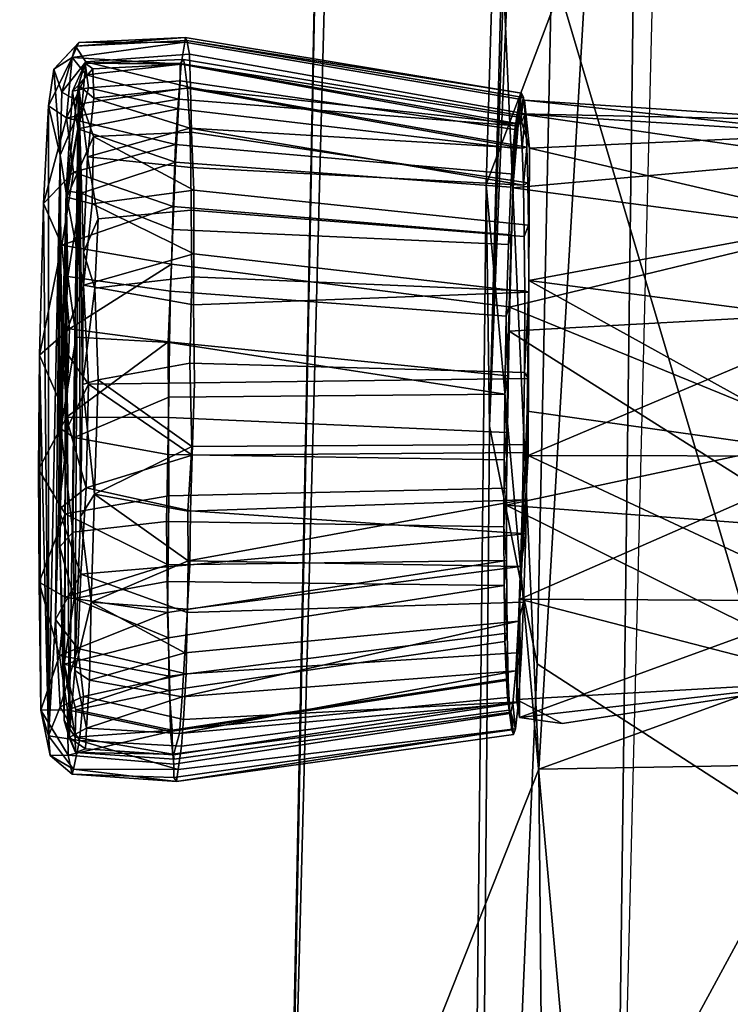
# Model space of a CAD drawing. Header units: millimetres. Extents: x -367 to 317, y -615 to 392.
# Tile 14 of 191: x -258 to -241, y -192 to -169. Entities that reach past the tile are written whole.
import ezdxf

# ---------------------------------------------------------------- set-up
doc = ezdxf.new("R2010")
doc.units = ezdxf.units.MM
doc.layers.add('Fbx_Root', color=7, linetype='Continuous', true_color=0x000000)
doc.styles.add('Default', font='arial.ttf')
doc.dimstyles.new('Default', dxfattribs={"dimscale": 10, "dimtxt": 2.5, "dimasz": 3, "dimexe": 1, "dimexo": 0.5, "dimgap": 0.8, "dimtad": 1, "dimtoh": 1, "dimzin": 1, "dimdsep": 46, "dimtxsty": 'Default', "dimcen": 2.5, "dimadec": 1, "dimazin": 1, "dimtfac": 1, "dimtdec": 4, "dimtix": 1, "dimtofl": 0, "dimtmove": 1, "dimatfit": 3, "dimfxl": 1, "dimtolj": 1, "dimtzin": 1, "dimarcsym": 0})

# ---------------------------------------------------------------- blocks, each defined once
blk = doc.blocks.new('*D1')
at = {"layer": 'Defpoints', "color": 0}
for p in [(-317.816, 295.28), (317.184, 295.28), (-317.816, -604.775)]:
    blk.add_point(p, dxfattribs=at)
at = {"layer": 'Fbx_Root', "color": 0, "lineweight": -2}
for p, q in [((-317.816, 290.28), (-317.816, -614.775)), ((317.184, 290.28), (317.184, -614.775)), ((287.184, -604.775), (-287.816, -604.775))]:
    blk.add_line(p, q, dxfattribs=at)
at = {"layer": 'Fbx_Root', "color": 0}
for points in [[(-287.816, -599.775), (-287.816, -609.775), (-317.816, -604.775)], [(287.184, -609.775), (287.184, -599.775), (317.184, -604.775)]]:
    blk.add_solid(points, dxfattribs=at)
at = {"layer": 'Fbx_Root', "color": 0, "insert": (-0.316, -584.012), "char_height": 25, "attachment_point": 5, "style": 'Default'}
blk.add_mtext('\\A1;635.00', dxfattribs=at)

msp = doc.modelspace()

# ---------------------------------------------------------------- linework, layer by layer
at = {"layer": 'Fbx_Root'}
for points in [[(-236.889, -82.562, 392.858), (-239.575, -187.269, 386.916), (-250.608, -150.062, 392.069)], [(-246.905, -178.183, 381.6), (-245.154, -112.359, 392.884), (-244.115, -89.965, 386.434)], [(-244.115, -89.965, 386.434), (-244.387, -116.076, 384.038), (-246.905, -178.183, 381.6)], [(-238.044, -102.16, 380.124), (-235.334, -190.457, 372.443), (-244.387, -116.076, 384.038)], [(-241.578, -106.155, 393.411), (-243.501, -163.399, 390.155), (-244.037, -205.392, 385.867)], [(-249.19, -109.638, 438.972), (-250.608, -150.062, 392.069), (-251.596, -200.867, 431.788)], [(-251.596, -200.867, 431.788), (-245.755, -186.14, 437.567), (-249.19, -109.638, 438.972)], [(-245.755, -186.14, 437.567), (-243.312, -144.725, 441.017), (-249.19, -109.638, 438.972)], [(-246.905, -178.183, 381.6), (-246.979, -172.576, 389.05), (-245.154, -112.359, 392.884)], [(-246.979, -172.576, 389.05), (-243.501, -163.399, 390.155), (-245.154, -112.359, 392.884)], [(-245.795, -183.698, 379.116), (-246.905, -178.183, 381.6), (-244.387, -116.076, 384.038)], [(-245.795, -183.698, 379.116), (-244.387, -116.076, 384.038), (-235.334, -190.457, 372.443)], [(-245.755, -186.14, 437.567), (-147.798, -150.736, 437.639), (-243.312, -144.725, 441.017)], [(-251.793, -209.801, 386.091), (-251.596, -200.867, 431.788), (-250.608, -150.062, 392.069)], [(-251.793, -209.801, 386.091), (-250.608, -150.062, 392.069), (-239.575, -187.269, 386.916)], [(-245.755, -186.14, 437.567), (-117.588, -183.916, 435.845), (-147.798, -150.736, 437.639)], [(-243.501, -163.399, 390.155), (-246.979, -172.576, 389.05), (-244.037, -205.392, 385.867)], [(-257.024, -169.896, 274.251), (-256.443, -169.277, 274.597), (-256.514, -169.366, 272.776)], [(-257.024, -169.896, 274.251), (-256.594, -169.628, 276.409), (-256.443, -169.277, 274.597)], [(-254.061, -169.78, 277.328), (-253.981, -169.27, 275.486), (-256.594, -169.628, 276.409)], [(-256.443, -169.277, 274.597), (-256.594, -169.628, 276.409), (-253.981, -169.27, 275.486)], [(-256.514, -169.366, 272.776), (-256.443, -169.277, 274.597), (-253.967, -169.159, 274.189)], [(-253.967, -169.159, 274.189), (-253.928, -169.235, 272.855), (-256.514, -169.366, 272.776)], [(-256.28, -169.725, 271.121), (-256.514, -169.366, 272.776), (-253.928, -169.235, 272.855), (-253.873, -169.552, 271.44)], [(-253.981, -169.27, 275.486), (-253.967, -169.159, 274.189), (-256.443, -169.277, 274.597)], [(-254.061, -169.78, 277.328), (-246.272, -171.215, 277.639), (-246.203, -170.591, 275.801), (-253.981, -169.27, 275.486)], [(-253.981, -169.27, 275.486), (-246.203, -170.591, 275.801), (-246.157, -170.457, 274.297), (-253.967, -169.159, 274.189)], [(-253.967, -169.159, 274.189), (-246.157, -170.457, 274.297), (-253.928, -169.235, 272.855)], [(-253.873, -169.552, 271.44), (-253.928, -169.235, 272.855), (-246.115, -170.555, 273.074), (-246.073, -170.936, 271.637)], [(-246.157, -170.457, 274.297), (-246.115, -170.555, 273.074), (-253.928, -169.235, 272.855)], [(-256.838, -170.431, 270.798), (-257.024, -169.896, 274.251), (-256.514, -169.366, 272.776)], [(-256.838, -170.431, 270.798), (-256.514, -169.366, 272.776), (-256.28, -169.725, 271.121)], [(-257.141, -170.749, 277.462), (-256.726, -171.026, 279.129), (-256.594, -169.628, 276.409)], [(-257.024, -169.896, 274.251), (-257.141, -170.749, 277.462), (-256.594, -169.628, 276.409)], [(-256.838, -170.431, 270.798), (-256.28, -169.725, 271.121), (-256.361, -170.695, 269.268)], [(-256.594, -169.628, 276.409), (-256.726, -171.026, 279.129), (-256.271, -170.027, 277.593)], [(-256.594, -169.628, 276.409), (-256.271, -170.027, 277.593), (-254.061, -169.78, 277.328)], [(-256.295, -169.758, 274.702), (-256.213, -170.333, 277.047), (-256.584, -170.405, 276.471)], [(-256.446, -170.271, 271.818), (-256.295, -169.758, 274.702), (-256.584, -170.405, 276.471)], [(-256.446, -170.271, 271.818), (-256.118, -169.888, 272.398), (-256.295, -169.758, 274.702)], [(-256.361, -170.695, 269.268), (-256.28, -169.725, 271.121), (-253.847, -170.319, 269.689)], [(-254.089, -169.763, 275.442), (-256.295, -169.758, 274.702), (-254.009, -169.671, 273.954)], [(-254.009, -169.671, 273.954), (-256.295, -169.758, 274.702), (-253.987, -169.784, 272.572)], [(-254.089, -169.763, 275.442), (-254.089, -170.166, 276.859), (-256.213, -170.333, 277.047), (-256.295, -169.758, 274.702)], [(-256.295, -169.758, 274.702), (-256.118, -169.888, 272.398), (-253.987, -169.784, 272.572)], [(-253.873, -169.552, 271.44), (-253.847, -170.319, 269.689), (-256.28, -169.725, 271.121)], [(-246.268, -171.006, 275.23), (-254.089, -169.763, 275.442), (-254.009, -169.671, 273.954), (-246.225, -170.963, 273.94)], [(-254.089, -169.763, 275.442), (-246.268, -171.006, 275.23), (-246.312, -171.301, 276.472), (-254.089, -170.166, 276.859)], [(-246.225, -170.963, 273.94), (-254.009, -169.671, 273.954), (-253.987, -169.784, 272.572), (-246.183, -171.175, 272.526)], [(-253.847, -170.319, 269.689), (-253.873, -169.552, 271.44), (-246.073, -170.936, 271.637), (-246.036, -171.707, 270.158)], [(-257.141, -170.749, 277.462), (-257.024, -169.896, 274.251), (-256.877, -171.896, 268.822)], [(-256.877, -171.896, 268.822), (-257.024, -169.896, 274.251), (-256.838, -170.431, 270.798)], [(-256.446, -170.271, 271.818), (-256.095, -170.572, 270.416), (-256.118, -169.888, 272.398)], [(-254.128, -170.592, 278.818), (-254.061, -169.78, 277.328), (-256.271, -170.027, 277.593)], [(-256.118, -169.888, 272.398), (-256.095, -170.572, 270.416), (-253.919, -170.338, 270.761), (-253.987, -169.784, 272.572)], [(-254.061, -169.78, 277.328), (-254.128, -170.592, 278.818), (-246.272, -171.215, 277.639)], [(-253.919, -170.338, 270.761), (-246.183, -171.175, 272.526), (-253.987, -169.784, 272.572)], [(-256.271, -170.027, 277.593), (-256.726, -171.026, 279.129), (-254.128, -170.592, 278.818)], [(-254.128, -170.819, 278.247), (-256.213, -170.333, 277.047), (-254.089, -170.166, 276.859)], [(-254.089, -170.166, 276.859), (-246.312, -171.301, 276.472), (-246.35, -171.729, 277.506), (-254.128, -170.819, 278.247)], [(-256.877, -171.896, 268.822), (-256.838, -170.431, 270.798), (-256.361, -170.695, 269.268)], [(-256.446, -170.271, 271.818), (-256.737, -172.72, 279.858), (-256.666, -185.406, 272.585)], [(-256.737, -172.72, 279.858), (-256.446, -170.271, 271.818), (-256.584, -170.405, 276.471)], [(-256.584, -170.405, 276.471), (-256.464, -171.284, 278.688), (-256.737, -172.72, 279.858)], [(-256.666, -185.406, 272.585), (-256.53, -183.851, 269.052), (-256.446, -170.271, 271.818)], [(-256.584, -170.405, 276.471), (-256.213, -170.333, 277.047), (-256.464, -171.284, 278.688)], [(-256.53, -183.851, 269.052), (-256.405, -180.282, 266.623), (-256.446, -170.271, 271.818)], [(-256.213, -170.333, 277.047), (-254.128, -170.819, 278.247), (-256.464, -171.284, 278.688)], [(-256.405, -180.282, 266.623), (-256.352, -177.215, 266.243), (-256.446, -170.271, 271.818)], [(-256.446, -170.271, 271.818), (-256.352, -177.215, 266.243), (-256.334, -174.144, 267.148)], [(-256.239, -171.929, 268.496), (-256.446, -170.271, 271.818), (-256.334, -174.144, 267.148)], [(-256.239, -171.929, 268.496), (-256.095, -170.572, 270.416), (-256.446, -170.271, 271.818)], [(-256.099, -171.461, 268.237), (-256.361, -170.695, 269.268), (-253.847, -170.319, 269.689), (-253.825, -171.36, 268.285)], [(-253.919, -170.338, 270.761), (-256.095, -170.572, 270.416), (-253.861, -171.267, 269.195)], [(-253.861, -171.267, 269.195), (-246.143, -171.728, 271.106), (-253.919, -170.338, 270.761)], [(-246.183, -171.175, 272.526), (-253.919, -170.338, 270.761), (-246.143, -171.728, 271.106)], [(-253.825, -171.36, 268.285), (-253.847, -170.319, 269.689), (-246.036, -171.707, 270.158), (-246.013, -172.535, 269.143)], [(-246.157, -170.457, 274.297), (-246.268, -171.006, 275.23), (-246.225, -170.963, 273.94)], [(-246.203, -170.591, 275.801), (-246.268, -171.006, 275.23), (-246.157, -170.457, 274.297)], [(-246.157, -170.457, 274.297), (-246.225, -170.963, 273.94), (-246.115, -170.555, 273.074)], [(-254.192, -171.643, 280.14), (-254.128, -170.592, 278.818), (-256.726, -171.026, 279.129)], [(-256.239, -171.929, 268.496), (-253.861, -171.267, 269.195), (-256.095, -170.572, 270.416)], [(-246.338, -172.333, 279.272), (-246.272, -171.215, 277.639), (-254.128, -170.592, 278.818), (-254.192, -171.643, 280.14)], [(-246.272, -171.215, 277.639), (-246.312, -171.301, 276.472), (-246.203, -170.591, 275.801)], [(-246.268, -171.006, 275.23), (-246.203, -170.591, 275.801), (-246.312, -171.301, 276.472)], [(-246.183, -171.175, 272.526), (-246.115, -170.555, 273.074), (-246.225, -170.963, 273.94)], [(-246.214, -170.935, 276.307), (-238.91, -171.085, 275.708), (-246.088, -170.615, 272.779)], [(-245.974, -171.734, 270.461), (-246.214, -170.935, 276.307), (-246.088, -170.615, 272.779)], [(-246.115, -170.555, 273.074), (-246.183, -171.175, 272.526), (-246.073, -170.936, 271.637)], [(-245.974, -171.734, 270.461), (-246.088, -170.615, 272.779), (-238.745, -171.404, 272.139)], [(-238.91, -171.085, 275.708), (-238.745, -171.404, 272.139), (-246.088, -170.615, 272.779)], [(-257.141, -170.749, 277.462), (-257.258, -173.014, 280.267), (-256.726, -171.026, 279.129)], [(-257.258, -173.014, 280.267), (-257.141, -170.749, 277.462), (-257.147, -185.366, 271.781)], [(-257.141, -170.749, 277.462), (-256.877, -171.896, 268.822), (-257.147, -185.366, 271.781)], [(-256.877, -171.896, 268.822), (-256.361, -170.695, 269.268), (-256.715, -172.871, 267.466)], [(-256.715, -172.871, 267.466), (-256.361, -170.695, 269.268), (-256.099, -171.461, 268.237)], [(-254.192, -172.053, 279.833), (-256.464, -171.284, 278.688), (-254.128, -170.819, 278.247)], [(-254.128, -170.819, 278.247), (-246.35, -171.729, 277.506), (-246.407, -172.639, 278.866), (-254.192, -172.053, 279.833)], [(-256.726, -171.026, 279.129), (-257.258, -173.014, 280.267), (-256.562, -172.288, 280.504)], [(-256.726, -171.026, 279.129), (-256.562, -172.288, 280.504), (-254.192, -171.643, 280.14)], [(-246.214, -170.935, 276.307), (-246.356, -172.653, 279.273), (-238.939, -171.984, 278.545)], [(-246.356, -172.653, 279.273), (-246.214, -170.935, 276.307), (-238.91, -171.085, 275.708), (-239.014, -173.628, 279.671)], [(-238.939, -171.984, 278.545), (-238.91, -171.085, 275.708), (-246.214, -170.935, 276.307)], [(-238.91, -171.085, 275.708), (-246.214, -170.935, 276.307), (-238.745, -171.404, 272.139)], [(-246.214, -170.935, 276.307), (-245.974, -171.734, 270.461), (-238.745, -171.404, 272.139)], [(-246.143, -171.728, 271.106), (-246.073, -170.936, 271.637), (-246.183, -171.175, 272.526)], [(-246.073, -170.936, 271.637), (-246.143, -171.728, 271.106), (-246.036, -171.707, 270.158)], [(-256.464, -171.284, 278.688), (-256.383, -172.773, 280.289), (-256.737, -172.72, 279.858)], [(-256.464, -171.284, 278.688), (-254.192, -172.053, 279.833), (-256.383, -172.773, 280.289)], [(-253.861, -171.267, 269.195), (-256.239, -171.929, 268.496), (-253.839, -172.176, 268.182)], [(-253.825, -171.36, 268.285), (-253.771, -172.706, 267.051), (-256.099, -171.461, 268.237)], [(-253.839, -172.176, 268.182), (-246.113, -172.587, 269.812), (-253.861, -171.267, 269.195)], [(-246.143, -171.728, 271.106), (-253.861, -171.267, 269.195), (-246.113, -172.587, 269.812)], [(-253.771, -172.706, 267.051), (-253.825, -171.36, 268.285), (-246.013, -172.535, 269.143), (-245.999, -173.517, 268.282)], [(-246.338, -172.333, 279.272), (-246.407, -172.639, 278.866), (-246.272, -171.215, 277.639)], [(-246.35, -171.729, 277.506), (-246.272, -171.215, 277.639), (-246.407, -172.639, 278.866)], [(-246.312, -171.301, 276.472), (-246.272, -171.215, 277.639), (-246.35, -171.729, 277.506)], [(-256.715, -172.871, 267.466), (-256.099, -171.461, 268.237), (-256.128, -173.019, 266.885)], [(-256.128, -173.019, 266.885), (-256.099, -171.461, 268.237), (-253.771, -172.706, 267.051)], [(-238.745, -171.404, 272.139), (-238.622, -173.438, 269.351), (-245.974, -171.734, 270.461)], [(-238.745, -171.404, 272.139), (-245.974, -171.734, 270.461), (-238.622, -173.438, 269.351)], [(-254.247, -173.083, 281.295), (-254.192, -171.643, 280.14), (-256.562, -172.288, 280.504)], [(-246.399, -173.739, 280.506), (-246.338, -172.333, 279.272), (-254.192, -171.643, 280.14), (-254.247, -173.083, 281.295)], [(-246.113, -172.587, 269.812), (-246.036, -171.707, 270.158), (-246.143, -171.728, 271.106)], [(-246.036, -171.707, 270.158), (-246.113, -172.587, 269.812), (-246.013, -172.535, 269.143)], [(-245.988, -174.802, 267.825), (-245.974, -171.734, 270.461), (-238.622, -173.438, 269.351)], [(-245.988, -174.802, 267.825), (-238.622, -173.438, 269.351), (-245.974, -171.734, 270.461)], [(-256.984, -182.668, 267.866), (-257.147, -185.366, 271.781), (-256.877, -171.896, 268.822)], [(-256.905, -180.116, 266.489), (-256.984, -182.668, 267.866), (-256.877, -171.896, 268.822)], [(-256.877, -171.896, 268.822), (-256.845, -176.307, 266.258), (-256.905, -180.116, 266.489)], [(-256.845, -176.307, 266.258), (-256.877, -171.896, 268.822), (-256.715, -172.871, 267.466)], [(-254.254, -173.618, 281.034), (-256.383, -172.773, 280.289), (-254.192, -172.053, 279.833)], [(-256.334, -174.144, 267.148), (-255.99, -173.369, 267.277), (-256.239, -171.929, 268.496)], [(-256.239, -171.929, 268.496), (-255.99, -173.369, 267.277), (-253.832, -173.169, 267.361), (-253.839, -172.176, 268.182)], [(-254.192, -172.053, 279.833), (-246.407, -172.639, 278.866), (-246.462, -173.964, 280.034), (-254.254, -173.618, 281.034)], [(-246.356, -172.653, 279.273), (-246.445, -175.976, 281.62), (-239.114, -175.572, 281.487), (-238.939, -171.984, 278.545)], [(-257.258, -173.014, 280.267), (-256.837, -173.981, 281.571), (-256.562, -172.288, 280.504)], [(-256.562, -172.288, 280.504), (-256.837, -173.981, 281.571), (-254.247, -173.083, 281.295)], [(-246.093, -173.781, 268.707), (-246.113, -172.587, 269.812), (-253.839, -172.176, 268.182), (-253.832, -173.169, 267.361)], [(-246.399, -173.739, 280.506), (-246.462, -173.964, 280.034), (-246.407, -172.639, 278.866), (-246.338, -172.333, 279.272)], [(-256.737, -172.72, 279.858), (-256.881, -180.981, 281.003), (-256.782, -185.014, 276.299)], [(-256.881, -180.981, 281.003), (-256.737, -172.72, 279.858), (-256.861, -178.24, 281.726)], [(-256.861, -178.24, 281.726), (-256.737, -172.72, 279.858), (-256.695, -174.71, 281.346)], [(-256.666, -185.406, 272.585), (-256.737, -172.72, 279.858), (-256.782, -185.014, 276.299)], [(-256.737, -172.72, 279.858), (-256.383, -172.773, 280.289), (-256.695, -174.71, 281.346)], [(-253.771, -172.706, 267.051), (-253.768, -174.184, 266.213), (-256.128, -173.019, 266.885)], [(-245.99, -175.07, 267.395), (-253.768, -174.184, 266.213), (-253.771, -172.706, 267.051), (-245.999, -173.517, 268.282)], [(-246.979, -172.576, 389.05), (-246.905, -178.183, 381.6), (-247.232, -217.343, 375.71), (-247.42, -213.7, 384.594)], [(-247.42, -213.7, 384.594), (-244.037, -205.392, 385.867), (-246.979, -172.576, 389.05)], [(-246.356, -172.653, 279.273), (-246.437, -175.42, 280.813), (-246.445, -175.976, 281.62)], [(-246.356, -172.653, 279.273), (-239.014, -173.628, 279.671), (-246.437, -175.42, 280.813)], [(-245.999, -173.517, 268.282), (-246.013, -172.535, 269.143), (-246.113, -172.587, 269.812), (-246.093, -173.781, 268.707)], [(-256.845, -176.307, 266.258), (-256.715, -172.871, 267.466), (-256.329, -174.907, 265.979)], [(-256.329, -174.907, 265.979), (-256.715, -172.871, 267.466), (-256.128, -173.019, 266.885)], [(-254.254, -173.618, 281.034), (-254.312, -175.049, 281.702), (-256.695, -174.71, 281.346), (-256.383, -172.773, 280.289)], [(-257.258, -173.014, 280.267), (-257.354, -176.532, 281.794), (-256.837, -173.981, 281.571)], [(-257.147, -185.366, 271.781), (-257.354, -176.532, 281.794), (-257.258, -173.014, 280.267)], [(-254.29, -174.425, 282.014), (-254.247, -173.083, 281.295), (-256.837, -173.981, 281.571)], [(-256.329, -174.907, 265.979), (-256.128, -173.019, 266.885), (-253.768, -174.184, 266.213)], [(-255.99, -173.369, 267.277), (-256.067, -174.977, 266.461), (-253.818, -174.715, 266.513), (-253.832, -173.169, 267.361)], [(-254.29, -174.425, 282.014), (-246.447, -175.414, 281.331), (-246.399, -173.739, 280.506), (-254.247, -173.083, 281.295)], [(-246.084, -175.038, 267.969), (-246.093, -173.781, 268.707), (-253.832, -173.169, 267.361), (-253.818, -174.715, 266.513)], [(-256.334, -174.144, 267.148), (-256.067, -174.977, 266.461), (-255.99, -173.369, 267.277)], [(-254.254, -173.618, 281.034), (-246.462, -173.964, 280.034), (-246.511, -175.631, 280.891), (-254.312, -175.049, 281.702)], [(-239.063, -178.43, 281.371), (-246.437, -175.42, 280.813), (-239.014, -173.628, 279.671)], [(-245.99, -175.07, 267.395), (-245.999, -173.517, 268.282), (-246.093, -173.781, 268.707), (-246.084, -175.038, 267.969)], [(-238.622, -173.438, 269.351), (-238.651, -175.75, 267.685), (-245.988, -174.802, 267.825)], [(-238.622, -173.438, 269.351), (-245.988, -174.802, 267.825), (-238.61, -178.878, 267.603)], [(-246.447, -175.414, 281.331), (-246.511, -175.631, 280.891), (-246.462, -173.964, 280.034), (-246.399, -173.739, 280.506)], [(-256.837, -173.981, 281.571), (-257.354, -176.532, 281.794), (-256.659, -175.924, 282.301)], [(-256.837, -173.981, 281.571), (-256.659, -175.924, 282.301), (-254.29, -174.425, 282.014)], [(-256.352, -177.215, 266.243), (-256.067, -174.977, 266.461), (-256.334, -174.144, 267.148)], [(-253.768, -174.184, 266.213), (-253.778, -175.367, 265.763), (-256.329, -174.907, 265.979)], [(-253.778, -175.367, 265.763), (-253.768, -174.184, 266.213), (-245.99, -175.07, 267.395)], [(-254.368, -176.228, 282.563), (-254.29, -174.425, 282.014), (-256.659, -175.924, 282.301)], [(-254.368, -176.228, 282.563), (-246.479, -177.017, 281.7), (-246.447, -175.414, 281.331), (-254.29, -174.425, 282.014)], [(-256.695, -174.71, 281.346), (-256.498, -176.117, 281.837), (-256.861, -178.24, 281.726)], [(-254.312, -175.049, 281.702), (-254.333, -176.244, 282.023), (-256.498, -176.117, 281.837), (-256.695, -174.71, 281.346)], [(-256.067, -174.977, 266.461), (-255.994, -177.104, 265.97), (-253.864, -176.721, 265.972), (-253.818, -174.715, 266.513)], [(-246.091, -176.938, 267.393), (-246.084, -175.038, 267.969), (-253.818, -174.715, 266.513), (-253.864, -176.721, 265.972)], [(-245.988, -174.802, 267.825), (-246.001, -178.866, 266.823), (-246.027, -177.835, 267.386)], [(-246.027, -177.835, 267.386), (-238.61, -178.878, 267.603), (-245.988, -174.802, 267.825)], [(-246.001, -178.866, 266.823), (-245.988, -174.802, 267.825), (-238.651, -175.75, 267.685)], [(-256.845, -176.307, 266.258), (-256.329, -174.907, 265.979), (-256.215, -177.206, 265.452)], [(-256.352, -177.215, 266.243), (-255.994, -177.104, 265.97), (-256.067, -174.977, 266.461)], [(-256.215, -177.206, 265.452), (-256.329, -174.907, 265.979), (-253.778, -175.367, 265.763), (-253.751, -177.178, 265.428)], [(-246.511, -175.631, 280.891), (-246.545, -177.443, 281.229), (-254.333, -176.244, 282.023), (-254.312, -175.049, 281.702)], [(-245.999, -177.077, 266.895), (-253.751, -177.178, 265.428), (-253.778, -175.367, 265.763), (-245.99, -175.07, 267.395)], [(-246.091, -176.938, 267.393), (-245.99, -175.07, 267.395), (-246.084, -175.038, 267.969)], [(-245.99, -175.07, 267.395), (-246.091, -176.938, 267.393), (-245.999, -177.077, 266.895)], [(-246.437, -175.42, 280.813), (-246.515, -180.018, 281.189), (-246.445, -175.976, 281.62)], [(-246.437, -175.42, 280.813), (-239.063, -178.43, 281.371), (-246.515, -180.018, 281.189)], [(-246.479, -177.017, 281.7), (-246.511, -175.631, 280.891), (-246.447, -175.414, 281.331)], [(-246.511, -175.631, 280.891), (-246.479, -177.017, 281.7), (-246.545, -177.443, 281.229)], [(-239.173, -180.563, 281.416), (-239.114, -175.572, 281.487), (-246.445, -175.976, 281.62)], [(-257.354, -176.532, 281.794), (-256.725, -177.976, 282.494), (-256.659, -175.924, 282.301)], [(-256.659, -175.924, 282.301), (-256.725, -177.976, 282.494), (-254.368, -176.228, 282.563)], [(-238.651, -175.75, 267.685), (-238.61, -178.878, 267.603), (-246.001, -178.866, 266.823)], [(-256.861, -178.24, 281.726), (-256.498, -176.117, 281.837), (-256.548, -178.448, 281.994)], [(-256.498, -176.117, 281.837), (-254.333, -176.244, 282.023), (-254.35, -177.508, 282.174), (-256.548, -178.448, 281.994)], [(-246.445, -175.976, 281.62), (-246.515, -180.018, 281.189), (-239.173, -180.563, 281.416)], [(-256.905, -180.116, 266.489), (-256.845, -176.307, 266.258), (-256.68, -178.164, 265.839)], [(-256.68, -178.164, 265.839), (-256.845, -176.307, 266.258), (-256.215, -177.206, 265.452)], [(-254.358, -177.984, 282.684), (-254.368, -176.228, 282.563), (-256.725, -177.976, 282.494)], [(-254.358, -177.984, 282.684), (-246.497, -178.327, 281.732), (-246.479, -177.017, 281.7), (-254.368, -176.228, 282.563)], [(-254.333, -176.244, 282.023), (-246.545, -177.443, 281.229), (-254.35, -177.508, 282.174)], [(-257.354, -176.532, 281.794), (-257.379, -179.184, 281.787), (-256.725, -177.976, 282.494)], [(-257.323, -184.769, 277.642), (-257.379, -179.184, 281.787), (-257.354, -176.532, 281.794)], [(-257.354, -176.532, 281.794), (-257.147, -185.366, 271.781), (-257.323, -184.769, 277.642)], [(-253.864, -176.721, 265.972), (-255.994, -177.104, 265.97), (-253.815, -178.657, 265.967)], [(-253.815, -178.657, 265.967), (-246.112, -178.604, 267.403), (-246.091, -176.938, 267.393), (-253.864, -176.721, 265.972)], [(-246.023, -178.795, 266.912), (-253.811, -178.857, 265.487), (-253.751, -177.178, 265.428), (-245.999, -177.077, 266.895)], [(-246.497, -178.327, 281.732), (-246.545, -177.443, 281.229), (-246.479, -177.017, 281.7)], [(-246.023, -178.795, 266.912), (-245.999, -177.077, 266.895), (-246.091, -176.938, 267.393), (-246.112, -178.604, 267.403)], [(-256.273, -179.615, 265.673), (-256.68, -178.164, 265.839), (-256.215, -177.206, 265.452)], [(-256.405, -180.282, 266.623), (-256.077, -179.76, 266.18), (-256.352, -177.215, 266.243)], [(-256.352, -177.215, 266.243), (-256.077, -179.76, 266.18), (-255.994, -177.104, 265.97)], [(-256.273, -179.615, 265.673), (-256.215, -177.206, 265.452), (-253.811, -178.857, 265.487)], [(-253.751, -177.178, 265.428), (-253.811, -178.857, 265.487), (-256.215, -177.206, 265.452)], [(-256.077, -179.76, 266.18), (-253.815, -178.657, 265.967), (-255.994, -177.104, 265.97)], [(-254.375, -178.839, 282.106), (-256.548, -178.448, 281.994), (-254.35, -177.508, 282.174)], [(-254.35, -177.508, 282.174), (-246.545, -177.443, 281.229), (-246.563, -178.963, 281.173), (-254.375, -178.839, 282.106)], [(-246.545, -177.443, 281.229), (-246.497, -178.327, 281.732), (-246.563, -178.963, 281.173)], [(-257.379, -179.184, 281.787), (-256.755, -180.213, 282.145), (-256.725, -177.976, 282.494)], [(-256.725, -177.976, 282.494), (-256.755, -180.213, 282.145), (-254.353, -179.798, 282.468), (-254.358, -177.984, 282.684)], [(-254.353, -179.798, 282.468), (-246.508, -179.619, 281.547), (-246.497, -178.327, 281.732), (-254.358, -177.984, 282.684)], [(-246.2, -182.196, 268.505), (-246.027, -177.835, 267.386), (-246.001, -178.866, 266.823)], [(-246.2, -182.196, 268.505), (-238.61, -178.878, 267.603), (-246.027, -177.835, 267.386)], [(-256.905, -180.116, 266.489), (-256.68, -178.164, 265.839), (-256.273, -179.615, 265.673)], [(-246.905, -178.183, 381.6), (-245.795, -183.698, 379.116), (-247.232, -217.343, 375.71)], [(-256.861, -178.24, 281.726), (-256.583, -180.644, 281.466), (-256.881, -180.981, 281.003)], [(-256.861, -178.24, 281.726), (-256.548, -178.448, 281.994), (-256.583, -180.644, 281.466)], [(-256.548, -178.448, 281.994), (-254.375, -178.839, 282.106), (-254.405, -180.393, 281.76), (-256.583, -180.644, 281.466)], [(-246.508, -179.619, 281.547), (-246.563, -178.963, 281.173), (-246.497, -178.327, 281.732)], [(-239.578, -183.456, 278.979), (-246.515, -180.018, 281.189), (-239.063, -178.43, 281.371)], [(-253.815, -178.657, 265.967), (-256.077, -179.76, 266.18), (-253.905, -180.155, 266.271)], [(-246.137, -179.89, 267.646), (-246.112, -178.604, 267.403), (-253.815, -178.657, 265.967), (-253.905, -180.155, 266.271)], [(-246.137, -179.89, 267.646), (-246.023, -178.795, 266.912), (-246.112, -178.604, 267.403)], [(-253.811, -178.857, 265.487), (-253.849, -180.143, 265.735), (-256.273, -179.615, 265.673)], [(-246.563, -178.963, 281.173), (-246.569, -180.515, 280.73), (-254.405, -180.393, 281.76), (-254.375, -178.839, 282.106)], [(-253.849, -180.143, 265.735), (-253.811, -178.857, 265.487), (-246.023, -178.795, 266.912), (-246.061, -180.684, 267.383)], [(-246.2, -182.196, 268.505), (-246.001, -178.866, 266.823), (-238.769, -182.238, 268.669)], [(-238.61, -178.878, 267.603), (-246.2, -182.196, 268.505), (-238.821, -184.096, 271.161)], [(-246.023, -178.795, 266.912), (-246.137, -179.89, 267.646), (-246.061, -180.684, 267.383)], [(-238.61, -178.878, 267.603), (-238.769, -182.238, 268.669), (-246.001, -178.866, 266.823)], [(-246.563, -178.963, 281.173), (-246.508, -179.619, 281.547), (-246.569, -180.515, 280.73)], [(-257.379, -179.184, 281.787), (-257.361, -181.803, 280.826), (-256.755, -180.213, 282.145)], [(-257.379, -179.184, 281.787), (-257.323, -184.769, 277.642), (-257.361, -181.803, 280.826)], [(-256.395, -181.616, 266.386), (-256.905, -180.116, 266.489), (-256.273, -179.615, 265.673)], [(-254.366, -181.397, 281.89), (-254.353, -179.798, 282.468), (-256.755, -180.213, 282.145)], [(-256.156, -182.268, 267.318), (-256.077, -179.76, 266.18), (-256.405, -180.282, 266.623)], [(-256.395, -181.616, 266.386), (-256.273, -179.615, 265.673), (-253.849, -180.143, 265.735), (-253.859, -181.397, 266.21)], [(-256.156, -182.268, 267.318), (-253.898, -181.306, 266.73), (-256.077, -179.76, 266.18)], [(-253.905, -180.155, 266.271), (-256.077, -179.76, 266.18), (-253.898, -181.306, 266.73)], [(-246.508, -181.302, 280.946), (-246.508, -179.619, 281.547), (-254.353, -179.798, 282.468), (-254.366, -181.397, 281.89)], [(-246.508, -181.302, 280.946), (-246.569, -180.515, 280.73), (-246.508, -179.619, 281.547)], [(-253.898, -181.306, 266.73), (-246.137, -179.89, 267.646), (-253.905, -180.155, 266.271)], [(-246.137, -179.89, 267.646), (-253.898, -181.306, 266.73), (-246.179, -181.438, 268.325)], [(-246.515, -180.018, 281.189), (-239.578, -183.456, 278.979), (-239.173, -180.563, 281.416)], [(-246.179, -181.438, 268.325), (-246.061, -180.684, 267.383), (-246.137, -179.89, 267.646)], [(-257.361, -181.803, 280.826), (-256.759, -182.151, 281.256), (-256.755, -180.213, 282.145)], [(-256.984, -182.668, 267.866), (-256.905, -180.116, 266.489), (-256.395, -181.616, 266.386)], [(-256.755, -180.213, 282.145), (-256.759, -182.151, 281.256), (-254.366, -181.397, 281.89)], [(-256.53, -183.851, 269.052), (-256.156, -182.268, 267.318), (-256.405, -180.282, 266.623)], [(-253.859, -181.397, 266.21), (-253.849, -180.143, 265.735), (-246.061, -180.684, 267.383)], [(-256.583, -180.644, 281.466), (-254.405, -180.393, 281.76), (-254.385, -181.787, 281.12), (-256.547, -182.181, 280.663)], [(-246.569, -180.515, 280.73), (-246.564, -181.879, 279.994), (-254.385, -181.787, 281.12), (-254.405, -180.393, 281.76)], [(-246.569, -180.515, 280.73), (-246.508, -181.302, 280.946), (-246.564, -181.879, 279.994)], [(-256.881, -180.981, 281.003), (-256.583, -180.644, 281.466), (-256.547, -182.181, 280.663)], [(-253.923, -182.505, 266.81), (-253.859, -181.397, 266.21), (-246.061, -180.684, 267.383), (-246.112, -182.268, 268.278)], [(-246.061, -180.684, 267.383), (-246.179, -181.438, 268.325), (-246.112, -182.268, 268.278)], [(-256.782, -185.014, 276.299), (-256.881, -180.981, 281.003), (-256.781, -183.709, 279.304)], [(-256.881, -180.981, 281.003), (-256.547, -182.181, 280.663), (-256.781, -183.709, 279.304)], [(-254.38, -182.503, 281.29), (-254.366, -181.397, 281.89), (-256.759, -182.151, 281.256)], [(-253.859, -181.397, 266.21), (-253.923, -182.505, 266.81), (-256.395, -181.616, 266.386)], [(-253.898, -181.306, 266.73), (-256.156, -182.268, 267.318), (-253.915, -182.429, 267.373)], [(-254.366, -181.397, 281.89), (-254.38, -182.503, 281.29), (-246.508, -181.302, 280.946)], [(-246.492, -182.985, 279.75), (-246.508, -181.302, 280.946), (-254.38, -182.503, 281.29), (-254.335, -183.982, 280.097)], [(-253.915, -182.429, 267.373), (-246.179, -181.438, 268.325), (-253.898, -181.306, 266.73)], [(-246.492, -182.985, 279.75), (-246.564, -181.879, 279.994), (-246.508, -181.302, 280.946)], [(-256.467, -183.34, 267.582), (-256.984, -182.668, 267.866), (-256.395, -181.616, 266.386)], [(-256.467, -183.34, 267.582), (-256.395, -181.616, 266.386), (-253.923, -182.505, 266.81), (-253.945, -183.933, 267.962)], [(-246.227, -182.708, 269.299), (-246.179, -181.438, 268.325), (-253.915, -182.429, 267.373), (-253.979, -183.441, 268.214)], [(-246.227, -182.708, 269.299), (-246.112, -182.268, 268.278), (-246.179, -181.438, 268.325)], [(-257.361, -181.803, 280.826), (-257.323, -184.769, 277.642), (-256.89, -183.505, 280.219)], [(-257.361, -181.803, 280.826), (-256.89, -183.505, 280.219), (-256.759, -182.151, 281.256)], [(-254.355, -183.093, 280.219), (-256.547, -182.181, 280.663), (-254.385, -181.787, 281.12)], [(-254.385, -181.787, 281.12), (-246.564, -181.879, 279.994), (-254.355, -183.093, 280.219)], [(-254.355, -183.093, 280.219), (-246.564, -181.879, 279.994), (-246.542, -183.178, 278.816), (-254.342, -184.317, 278.901)], [(-246.564, -181.879, 279.994), (-246.492, -182.985, 279.75), (-246.542, -183.178, 278.816)], [(-256.759, -182.151, 281.256), (-256.89, -183.505, 280.219), (-254.38, -182.503, 281.29)], [(-256.547, -182.181, 280.663), (-254.355, -183.093, 280.219), (-256.781, -183.709, 279.304)], [(-256.53, -183.851, 269.052), (-256.191, -184.074, 269), (-256.156, -182.268, 267.318)], [(-256.191, -184.074, 269), (-253.979, -183.441, 268.214), (-256.156, -182.268, 267.318)], [(-253.915, -182.429, 267.373), (-256.156, -182.268, 267.318), (-253.979, -183.441, 268.214)], [(-253.945, -183.933, 267.962), (-253.923, -182.505, 266.81), (-246.112, -182.268, 268.278), (-246.159, -183.432, 269.314)], [(-246.275, -184.522, 272.269), (-246.2, -182.196, 268.505), (-246.206, -184.944, 271.464)], [(-246.275, -184.522, 272.269), (-238.821, -184.096, 271.161), (-246.2, -182.196, 268.505)], [(-246.112, -182.268, 268.278), (-246.227, -182.708, 269.299), (-246.159, -183.432, 269.314)], [(-246.206, -184.944, 271.464), (-246.2, -182.196, 268.505), (-238.769, -182.238, 268.669)], [(-238.769, -182.238, 268.669), (-238.821, -184.096, 271.161), (-246.206, -184.944, 271.464)], [(-254.335, -183.982, 280.097), (-254.38, -182.503, 281.29), (-256.89, -183.505, 280.219)], [(-257.147, -185.366, 271.781), (-256.984, -182.668, 267.866), (-256.877, -184.697, 269.627)], [(-256.984, -182.668, 267.866), (-256.467, -183.34, 267.582), (-256.877, -184.697, 269.627)], [(-254.043, -184.46, 269.373), (-246.227, -182.708, 269.299), (-253.979, -183.441, 268.214)], [(-246.227, -182.708, 269.299), (-254.043, -184.46, 269.373), (-246.287, -183.858, 270.709)], [(-246.287, -183.858, 270.709), (-246.159, -183.432, 269.314), (-246.227, -182.708, 269.299)], [(-246.466, -184.078, 278.453), (-246.492, -182.985, 279.75), (-254.335, -183.982, 280.097), (-254.31, -185.27, 278.397)], [(-246.466, -184.078, 278.453), (-246.542, -183.178, 278.816), (-246.492, -182.985, 279.75)], [(-254.342, -184.317, 278.901), (-256.781, -183.709, 279.304), (-254.355, -183.093, 280.219)], [(-254.342, -184.317, 278.901), (-246.542, -183.178, 278.816), (-246.51, -184.055, 277.5), (-254.271, -185.237, 277.334)], [(-246.542, -183.178, 278.816), (-246.466, -184.078, 278.453), (-246.51, -184.055, 277.5)], [(-256.877, -184.697, 269.627), (-256.467, -183.34, 267.582), (-256.335, -184.458, 268.713)], [(-256.335, -184.458, 268.713), (-256.467, -183.34, 267.582), (-253.945, -183.933, 267.962)], [(-253.979, -183.441, 268.214), (-256.191, -184.074, 269), (-254.043, -184.46, 269.373)], [(-254.01, -184.991, 269.287), (-253.945, -183.933, 267.962), (-246.159, -183.432, 269.314), (-246.23, -184.583, 270.984)], [(-246.159, -183.432, 269.314), (-246.287, -183.858, 270.709), (-246.23, -184.583, 270.984)], [(-257.323, -184.769, 277.642), (-256.706, -184.766, 278.821), (-256.89, -183.505, 280.219)], [(-256.89, -183.505, 280.219), (-256.706, -184.766, 278.821), (-254.335, -183.982, 280.097)], [(-256.781, -183.709, 279.304), (-256.525, -185.397, 276.43), (-256.782, -185.014, 276.299)], [(-256.781, -183.709, 279.304), (-256.508, -184.767, 277.859), (-256.525, -185.397, 276.43)], [(-256.781, -183.709, 279.304), (-254.342, -184.317, 278.901), (-256.508, -184.767, 277.859)], [(-247.232, -217.343, 375.71), (-245.795, -183.698, 379.116), (-235.334, -190.457, 372.443)], [(-256.666, -185.406, 272.585), (-256.258, -185.192, 270.922), (-256.53, -183.851, 269.052)], [(-256.53, -183.851, 269.052), (-256.258, -185.192, 270.922), (-256.191, -184.074, 269)], [(-253.945, -183.933, 267.962), (-254.01, -184.991, 269.287), (-256.335, -184.458, 268.713)], [(-254.098, -185.312, 270.962), (-246.287, -183.858, 270.709), (-254.043, -184.46, 269.373)], [(-246.287, -183.858, 270.709), (-254.098, -185.312, 270.962), (-246.357, -184.618, 272.539)], [(-246.357, -184.618, 272.539), (-246.23, -184.583, 270.984), (-246.287, -183.858, 270.709)], [(-117.588, -183.916, 435.845), (-245.755, -186.14, 437.567), (-245.471, -217.443, 434.005), (-152.714, -212.79, 433.667)], [(-254.31, -185.27, 278.397), (-254.335, -183.982, 280.097), (-256.706, -184.766, 278.821)], [(-256.258, -185.192, 270.922), (-254.043, -184.46, 269.373), (-256.191, -184.074, 269)], [(-246.428, -184.85, 276.973), (-246.466, -184.078, 278.453), (-254.31, -185.27, 278.397), (-254.231, -186.025, 276.669)], [(-246.483, -184.482, 276.467), (-254.271, -185.237, 277.334), (-246.51, -184.055, 277.5)], [(-246.428, -184.85, 276.973), (-246.51, -184.055, 277.5), (-246.466, -184.078, 278.453)], [(-246.51, -184.055, 277.5), (-246.428, -184.85, 276.973), (-246.483, -184.482, 276.467)], [(-238.821, -184.096, 271.161), (-246.275, -184.522, 272.269), (-245.215, -185.083, 275.32)], [(-238.821, -184.096, 271.161), (-245.215, -185.083, 275.32), (-246.206, -184.944, 271.464)], [(-254.271, -185.237, 277.334), (-256.508, -184.767, 277.859), (-254.342, -184.317, 278.901)], [(-256.877, -184.697, 269.627), (-256.335, -184.458, 268.713), (-256.425, -185.475, 270.343)], [(-256.425, -185.475, 270.343), (-256.335, -184.458, 268.713), (-254.01, -184.991, 269.287), (-254.059, -185.611, 270.379)], [(-254.043, -184.46, 269.373), (-256.258, -185.192, 270.922), (-254.098, -185.312, 270.962)], [(-246.483, -184.482, 276.467), (-246.447, -184.775, 275.239), (-254.261, -185.795, 275.51), (-254.271, -185.237, 277.334)], [(-254.243, -185.812, 272.61), (-246.357, -184.618, 272.539), (-254.098, -185.312, 270.962)], [(-254.243, -185.812, 272.61), (-254.223, -185.91, 274.189), (-246.405, -184.816, 273.909), (-246.357, -184.618, 272.539)], [(-254.136, -186.146, 271.819), (-254.059, -185.611, 270.379), (-246.23, -184.583, 270.984), (-246.297, -185.204, 272.844)], [(-254.059, -185.611, 270.379), (-254.01, -184.991, 269.287), (-246.23, -184.583, 270.984)], [(-246.447, -184.775, 275.239), (-246.483, -184.482, 276.467), (-246.428, -184.85, 276.973), (-246.385, -185.231, 275.533)], [(-246.405, -184.816, 273.909), (-246.297, -185.204, 272.844), (-246.357, -184.618, 272.539)], [(-246.23, -184.583, 270.984), (-246.357, -184.618, 272.539), (-246.297, -185.204, 272.844)], [(-246.206, -184.944, 271.464), (-245.215, -185.083, 275.32), (-246.275, -184.522, 272.269)], [(-257.323, -184.769, 277.642), (-256.689, -185.819, 276.779), (-256.706, -184.766, 278.821)], [(-257.108, -185.821, 274.889), (-257.323, -184.769, 277.642), (-257.147, -185.366, 271.781)], [(-257.323, -184.769, 277.642), (-257.108, -185.821, 274.889), (-256.689, -185.819, 276.779)], [(-257.147, -185.366, 271.781), (-256.877, -184.697, 269.627), (-256.425, -185.475, 270.343)], [(-256.706, -184.766, 278.821), (-256.689, -185.819, 276.779), (-254.31, -185.27, 278.397)], [(-256.508, -184.767, 277.859), (-254.271, -185.237, 277.334), (-256.525, -185.397, 276.43)], [(-254.223, -185.91, 274.189), (-254.261, -185.795, 275.51), (-246.447, -184.775, 275.239), (-246.405, -184.816, 273.909)], [(-246.385, -185.231, 275.533), (-246.428, -184.85, 276.973), (-254.231, -186.025, 276.669), (-254.232, -186.336, 275.318)], [(-246.405, -184.816, 273.909), (-246.447, -184.775, 275.239), (-246.347, -185.341, 274.28)], [(-246.347, -185.341, 274.28), (-246.447, -184.775, 275.239), (-246.385, -185.231, 275.533)], [(-246.297, -185.204, 272.844), (-246.405, -184.816, 273.909), (-246.347, -185.341, 274.28)], [(-256.782, -185.014, 276.299), (-256.52, -185.755, 274.41), (-256.666, -185.406, 272.585)], [(-256.782, -185.014, 276.299), (-256.525, -185.397, 276.43), (-256.52, -185.755, 274.41)], [(-254.231, -186.025, 276.669), (-254.31, -185.27, 278.397), (-256.689, -185.819, 276.779)], [(-256.666, -185.406, 272.585), (-256.283, -185.672, 272.655), (-256.258, -185.192, 270.922)], [(-254.261, -185.795, 275.51), (-256.525, -185.397, 276.43), (-254.271, -185.237, 277.334)], [(-256.258, -185.192, 270.922), (-256.283, -185.672, 272.655), (-254.243, -185.812, 272.61), (-254.098, -185.312, 270.962)], [(-246.385, -185.231, 275.533), (-254.232, -186.336, 275.318), (-254.168, -186.429, 273.763), (-246.347, -185.341, 274.28)], [(-246.297, -185.204, 272.844), (-246.347, -185.341, 274.28), (-254.168, -186.429, 273.763)], [(-254.168, -186.429, 273.763), (-254.136, -186.146, 271.819), (-246.297, -185.204, 272.844)], [(-257.147, -185.366, 271.781), (-256.425, -185.475, 270.343), (-256.562, -186.144, 272.472)], [(-257.108, -185.821, 274.889), (-257.147, -185.366, 271.781), (-256.562, -186.144, 272.472)], [(-256.52, -185.755, 274.41), (-256.283, -185.672, 272.655), (-256.666, -185.406, 272.585)], [(-256.562, -186.144, 272.472), (-256.425, -185.475, 270.343), (-254.136, -186.146, 271.819)], [(-256.525, -185.397, 276.43), (-254.261, -185.795, 275.51), (-256.52, -185.755, 274.41)], [(-254.059, -185.611, 270.379), (-254.136, -186.146, 271.819), (-256.425, -185.475, 270.343)], [(-254.243, -185.812, 272.61), (-256.283, -185.672, 272.655), (-256.52, -185.755, 274.41), (-254.223, -185.91, 274.189)], [(-254.223, -185.91, 274.189), (-256.52, -185.755, 274.41), (-254.261, -185.795, 275.51)], [(-257.108, -185.821, 274.889), (-256.595, -186.255, 274.489), (-256.689, -185.819, 276.779)], [(-257.108, -185.821, 274.889), (-256.562, -186.144, 272.472), (-256.595, -186.255, 274.489)], [(-256.689, -185.819, 276.779), (-256.595, -186.255, 274.489), (-254.232, -186.336, 275.318), (-254.231, -186.025, 276.669)], [(-254.168, -186.429, 273.763), (-256.595, -186.255, 274.489), (-256.562, -186.144, 272.472)], [(-254.136, -186.146, 271.819), (-254.168, -186.429, 273.763), (-256.562, -186.144, 272.472)], [(-251.596, -200.867, 431.788), (-245.471, -217.443, 434.005), (-245.755, -186.14, 437.567)], [(-254.168, -186.429, 273.763), (-254.232, -186.336, 275.318), (-256.595, -186.255, 274.489)], [(-239.575, -187.269, 386.916), (-251.243, -240.518, 380.926), (-251.793, -209.801, 386.091)], [(-247.232, -217.343, 375.71), (-235.334, -190.457, 372.443), (-235.988, -223.609, 369.173)]]:
    msp.add_3dface(points, dxfattribs=at)

# ---------------------------------------------------------------- dimensions: what is measured, and where the dimension line sits
dim = msp.add_linear_dim(base=(-317.816, -604.775), p1=(317.184, 295.28), p2=(-317.816, 295.28), angle=180, dimstyle='Default', override={"dimscale": 10, "dimtxt": 2.5, "dimasz": 3, "dimexe": 1, "dimexo": 0.5, "dimgap": 0.8, "dimtad": 1, "dimtih": 0, "dimtoh": 0, "dimdec": 2, "dimlfac": 1, "dimzin": 1, "dimtxsty": 'Default', "dimsah": 0, "dimcen": 2.5, "dimadec": 1, "dimazin": 1, "dimtix": 0, "dimtmove": 0, "dimtzin": 1}, dxfattribs=at)
dim.commit()
dim.dimension.update_dxf_attribs({"geometry": '*D1', "text_midpoint": (-0.316, -584.012)})

doc.saveas('drawing.dxf')
